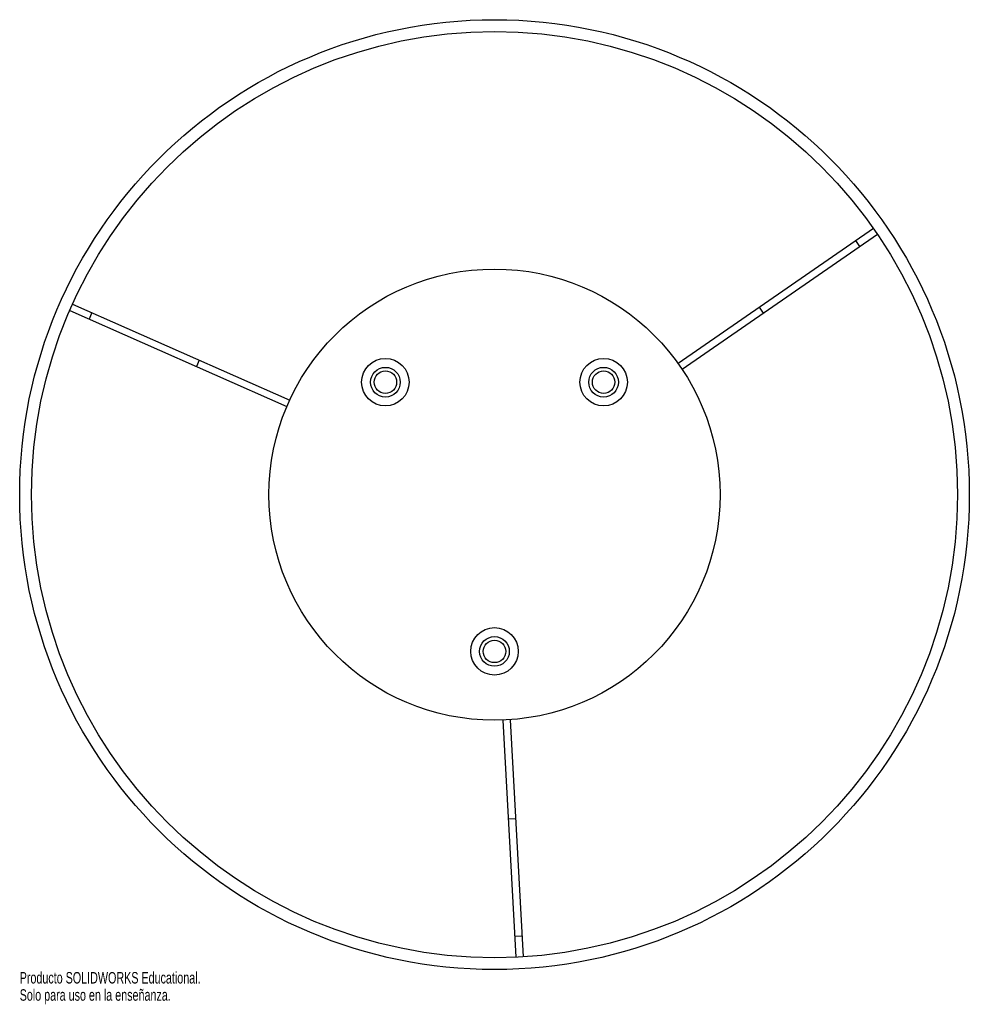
# Paper-space layout '_Inferior' of a CAD drawing. Header units: millimetres. Extents: x -759 to -359, y 391 to 806.
import ezdxf

# ---------------------------------------------------------------- set-up
doc = ezdxf.new("R2010")
doc.units = ezdxf.units.MM
doc.styles.add('SLDTEXTSTYLE0', font='TXT', dxfattribs={"width": 0.7})

psp = doc.layouts.new('_Inferior')

# ---------------------------------------------------------------- linework, layer by layer
at = {"color": 7, "linetype": 'Continuous', "lineweight": 25}
for p, q in [((-399.42, 718.06), (-481.7, 661.22)), ((-397.72, 715.59), (-480, 658.75)), ((-405.06, 710.52), (-406.76, 712.99)), ((-736.72, 686.26), (-645.27, 645.8)), ((-445.74, 682.42), (-447.45, 684.89)), ((-737.94, 683.52), (-646.48, 643.06)), ((-728.57, 682.65), (-729.78, 679.91)), ((-683.34, 662.65), (-684.56, 659.9)), ((-549.84, 411.22), (-555.31, 511.07)), ((-546.84, 411.38), (-552.31, 511.24)), ((-553.03, 469.5), (-550.03, 469.66)), ((-550.33, 420.12), (-547.33, 420.29))]:
    psp.add_line(p, q, dxfattribs=at)
for centre, radius in [((-559.01, 606), 200), ((-559.01, 606), 195), ((-559.01, 606), 95), ((-604.97, 653.36), 10), ((-604.97, 653.36), 6.25), ((-513.04, 653.36), 10), ((-513.04, 653.36), 6.25), ((-604.97, 653.36), 4.74), ((-513.04, 653.36), 4.74), ((-559.01, 540), 10), ((-559.01, 540), 6.25), ((-559.01, 540), 4.74)]:
    psp.add_circle(centre, radius, dxfattribs=at)

# ---------------------------------------------------------------- texts
at = {"color": 7, "linetype": 'Continuous', "char_height": 4.8336, "attachment_point": 1, "style": 'SLDTEXTSTYLE0'}
for s, insert in [('Producto SOLIDWORKS Educational.', (-759.01, 404.98)), ('Solo para uso en la enseñanza.', (-759.01, 397.73))]:
    psp.add_mtext(s, dxfattribs=dict(at, insert=insert))

doc.saveas('drawing.dxf')
